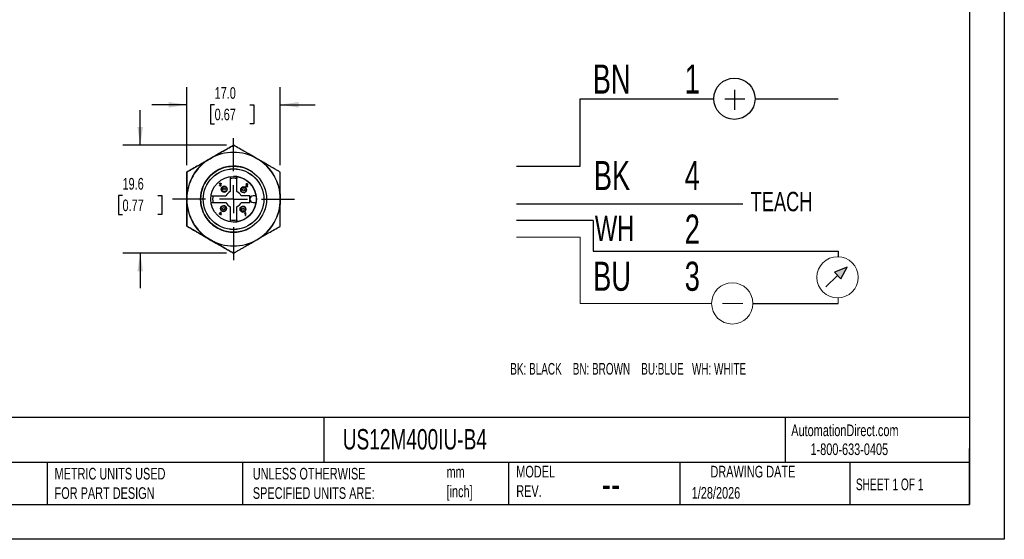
# Model space of a CAD drawing. Header units: millimetres. Extents: x 0 to 210, y 0 to 162.
# Tile 2 of 3: x 75 to 210, y 0 to 71. Entities that reach past the tile are written whole.
import ezdxf

# ---------------------------------------------------------------- set-up
doc = ezdxf.new("R2010")
doc.units = ezdxf.units.MM
doc.header["$LTSCALE"] = 0.75
doc.linetypes.add('CENTERX2', pattern=[20.32, 12.7, -2.54, 2.54, -2.54])
doc.layers.add('CENTER', color=40, linetype='CENTERX2')
doc.layers.add('DIMENSIONS', color=140, linetype='Continuous', lineweight=25)
doc.layers.add('TEXT', color=140, linetype='Continuous', lineweight=25)
doc.styles.add('SLDTEXTSTYLE0', font='TXT', dxfattribs={"width": 0.7})
doc.styles.add('SLDTEXTSTYLE1', font='TXT', dxfattribs={"width": 0.637778})
doc.styles.add('SLDTEXTSTYLE2', font='TXT', dxfattribs={"width": 0.65})
doc.dimstyles.new('SLDDIMSTYLE0', dxfattribs={"dimtxt": 1.618506, "dimasz": 2.4765, "dimexe": 0, "dimexo": 0.0625, "dimgap": 0.404626, "dimtad": 0, "dimtih": 1, "dimtoh": 1, "dimdec": 1, "dimlfac": 1.333333, "dimrnd": 1e-09, "dimzin": 12, "dimdsep": 46, "dimtxsty": 'SLDTEXTSTYLE0', "dimsah": 1, "dimcen": 0.09, "dimadec": 0, "dimazin": 3, "dimtfac": 1, "dimtdec": 1, "dimtmove": 0, "dimatfit": 0, "dimfxl": 1, "dimfrac": 2, "dimtolj": 1, "dimtzin": 12, "dimarcsym": 0})
doc.dimstyles.new('SLDDIMSTYLE1', dxfattribs={"dimtxt": 1.618506, "dimasz": 2.4765, "dimexe": 0, "dimexo": 0.0625, "dimgap": 0.404626, "dimtad": 0, "dimtih": 1, "dimtoh": 1, "dimdec": 1, "dimlfac": 1.333333, "dimrnd": 1e-09, "dimzin": 4, "dimdsep": 46, "dimtxsty": 'SLDTEXTSTYLE0', "dimsah": 1, "dimcen": 0.09, "dimadec": 0, "dimazin": 1, "dimtfac": 1, "dimtdec": 1, "dimtmove": 0, "dimatfit": 0, "dimfxl": 1, "dimfrac": 2, "dimtolj": 1, "dimtzin": 12, "dimarcsym": 0})

# ---------------------------------------------------------------- blocks, each defined once
blk = doc.blocks.new('SW_NOTE_0')
at = {"color": 0, "linetype": 'Continuous', "lineweight": 18, "insert": (0, 2.56), "char_height": 1.984, "attachment_point": 1, "style": 'SLDTEXTSTYLE0'}
blk.add_mtext('TEACH', dxfattribs=at)
blk = doc.blocks.new('SW_NOTE_0_1')
at = {"color": 0, "linetype": 'Continuous', "lineweight": 18, "insert": (0, 3.33), "char_height": 2.58, "attachment_point": 1, "style": 'SLDTEXTSTYLE0'}
blk.add_mtext('WH', dxfattribs=at)
blk = doc.blocks.new('SW_NOTE_0_2')
at = {"color": 0, "linetype": 'Continuous', "lineweight": 18, "insert": (0, 3.84), "char_height": 2.977, "attachment_point": 1, "style": 'SLDTEXTSTYLE0'}
blk.add_mtext('BN', dxfattribs=at)
blk = doc.blocks.new('SW_NOTE_0_3')
at = {"color": 0, "linetype": 'Continuous', "lineweight": 18, "insert": (0, 3.84), "char_height": 2.977, "attachment_point": 1, "style": 'SLDTEXTSTYLE0'}
blk.add_mtext('BK', dxfattribs=at)
blk = doc.blocks.new('SW_NOTE_0_4')
at = {"color": 0, "linetype": 'Continuous', "lineweight": 18, "insert": (0, 3.84), "char_height": 2.977, "attachment_point": 1, "style": 'SLDTEXTSTYLE0'}
blk.add_mtext('BU', dxfattribs=at)
blk = doc.blocks.new('SW_NOTE_0_5')
at = {"color": 0, "linetype": 'Continuous', "lineweight": 18, "insert": (0, 3.84), "char_height": 2.98, "attachment_point": 1, "style": 'SLDTEXTSTYLE0'}
blk.add_mtext('1', dxfattribs=at)
blk = doc.blocks.new('SW_NOTE_0_6')
at = {"color": 0, "linetype": 'Continuous', "lineweight": 18, "insert": (0, 3.84), "char_height": 2.98, "attachment_point": 1, "style": 'SLDTEXTSTYLE0'}
blk.add_mtext('4', dxfattribs=at)
blk = doc.blocks.new('SW_NOTE_0_7')
at = {"color": 0, "linetype": 'Continuous', "lineweight": 18, "insert": (0, 3.84), "char_height": 2.98, "attachment_point": 1, "style": 'SLDTEXTSTYLE0'}
blk.add_mtext('3', dxfattribs=at)
blk = doc.blocks.new('SW_NOTE_0_8')
at = {"layer": 'DIMENSIONS', "color": 0, "insert": (0, 1.53), "char_height": 1.1906, "attachment_point": 1, "style": 'SLDTEXTSTYLE1'}
blk.add_mtext('BK: BLACK    BN: BROWN    BU:BLUE   WH: WHITE', dxfattribs=at)
blk = doc.blocks.new('SW_NOTE_0_9')
at = {"color": 0, "linetype": 'Continuous', "lineweight": 18, "insert": (0, 3.84), "char_height": 2.98, "attachment_point": 1, "style": 'SLDTEXTSTYLE0'}
blk.add_mtext('2', dxfattribs=at)
blk = doc.blocks.new('4-TEACH')
at = {"linetype": 'Continuous'}
blk.add_hatch(color=7, dxfattribs=at).paths.add_polyline_path([(132.36, 33.05), (132.99, 32.4), (133.65, 33.58)], flags=0)
for p, q in [((122.13, 51.71), (122.13, 49.65)), ((106.38, 43.89), (106.38, 50.8)), ((106.38, 50.8), (120.02, 50.8)), ((121.15, 50.8), (123.21, 50.8)), ((124.24, 50.8), (132.72, 50.8)), ((99.87, 43.89), (106.38, 43.89)), ((122.99, 40.01), (99.87, 40.01)), ((107.69, 38.36), (99.87, 38.36)), ((107.69, 38.36), (107.69, 35.21)), ((107.69, 35.21), (132.72, 35.21)), ((132.72, 35.21), (132.72, 34.65)), ((133.65, 33.58), (132.36, 33.05)), ((132.99, 32.4), (133.65, 33.58)), ((132.68, 32.73), (131.47, 31.56)), ((132.36, 33.05), (132.99, 32.4)), ((124.02, 29.87), (132.72, 29.87))]:
    blk.add_line(p, q)
at = {"color": 7, "linetype": 'Continuous', "lineweight": 18}
for p, q in [((99.87, 36.66), (106.38, 36.66)), ((106.38, 36.66), (106.38, 29.87)), ((132.72, 30.43), (132.72, 29.87)), ((106.38, 29.87), (119.8, 29.87)), ((120.92, 29.87), (122.99, 29.87))]:
    blk.add_line(p, q, dxfattribs=at)
blk.add_circle((122.13, 50.8), 2.11)
for centre in [(132.67, 32.54), (121.91, 29.87)]:
    blk.add_circle(centre, 2.11, dxfattribs=at)
for name, p in [('SW_NOTE_0_2', (107.65, 50.46)), ('SW_NOTE_0_5', (117.05, 50.46)), ('SW_NOTE_0_3', (107.76, 40.6)), ('SW_NOTE_0_6', (117.05, 40.6)), ('SW_NOTE_0', (123.8, 38.72)), ('SW_NOTE_0_1', (107.87, 35.5)), ('SW_NOTE_0_9', (117.05, 35.12)), ('SW_NOTE_0_4', (107.69, 30.3)), ('SW_NOTE_0_7', (117.05, 30.3))]:
    blk.add_blockref(name, p, dxfattribs=at)
at = {"layer": 'DIMENSIONS', "color": 140}
blk.add_blockref('SW_NOTE_0_8', (99.23, 22.25), dxfattribs=at)
blk = doc.blocks.new('_D_6')
at = {"layer": 'DIMENSIONS', "transparency": 16777216}
for p, q in [((91.81, 53.74), (91.81, 58.5)), ((103.57, 53.74), (89.43, 53.74)), ((89.4, 46.86), (88.86, 46.86)), ((88.86, 46.86), (88.86, 44.29)), ((94.21, 46.86), (94.76, 46.86)), ((94.76, 46.86), (94.76, 44.29)), ((88.86, 44.29), (89.4, 44.29)), ((94.76, 44.29), (94.21, 44.29)), ((103.57, 39.02), (89.43, 39.02)), ((91.81, 39.02), (91.81, 34.25))]:
    blk.add_line(p, q, dxfattribs=at)
for points in [[(91.81, 53.74), (92.19, 56.21), (91.43, 56.21)], [(91.81, 39.02), (91.43, 36.54), (92.19, 36.54)]]:
    blk.add_solid(points, dxfattribs=at)
at = {"layer": 'DIMENSIONS', "transparency": 16777216, "char_height": 1.587, "attachment_point": 1, "style": 'SLDTEXTSTYLE0'}
for s, insert in [('19.6', (89.4, 49.27)), ('0.77', (89.4, 46.33))]:
    blk.add_mtext(s, dxfattribs=dict(at, insert=insert))
blk = doc.blocks.new('_D_7')
at = {"layer": 'DIMENSIONS', "transparency": 16777216}
for p, q in [((98.15, 51.01), (98.15, 61.63)), ((110.9, 51.01), (110.9, 61.63)), ((98.15, 59.25), (93.39, 59.25)), ((101.95, 59.25), (101.4, 59.25)), ((101.4, 59.25), (101.4, 56.67)), ((106.76, 59.25), (107.3, 59.25)), ((107.3, 59.25), (107.3, 56.67)), ((110.9, 59.25), (115.66, 59.25)), ((101.4, 56.67), (101.95, 56.67)), ((107.3, 56.67), (106.76, 56.67))]:
    blk.add_line(p, q, dxfattribs=at)
for points in [[(98.15, 59.25), (95.68, 59.63), (95.68, 58.86)], [(110.9, 59.25), (113.38, 58.86), (113.38, 59.63)]]:
    blk.add_solid(points, dxfattribs=at)
at = {"layer": 'DIMENSIONS', "transparency": 16777216, "char_height": 1.587, "attachment_point": 1, "style": 'SLDTEXTSTYLE0'}
for s, insert in [('17.0', (101.95, 61.65)), ('0.67', (101.95, 58.72))]:
    blk.add_mtext(s, dxfattribs=dict(at, insert=insert))
blk = doc.blocks.new('SW_CENTERMARKSYMBOL_0')
at = {"layer": 'CENTER', "color": 0}
for p, q in [((0, 3.81), (0, 8.31)), ((0, 0), (0, 1.91)), ((-3.81, 0), (-8.31, 0)), ((0, 0), (-1.91, 0)), ((0, 0), (0, -1.91)), ((0, 0), (1.91, 0)), ((3.81, 0), (8.31, 0)), ((0, -3.81), (0, -8.31))]:
    blk.add_line(p, q, dxfattribs=at)

msp = doc.modelspace()

# ---------------------------------------------------------------- linework, layer by layer
at = {"color": 7, "linetype": 'Continuous'}
for p, q in [((209.552, 161.927), (209.552, 0.002)), ((209.552, 0.002), (0.002, 0.002))]:
    msp.add_line(p, q, dxfattribs=at)
for p, q in [((104.527, 53.738), (104.526, 53.738)), ((98.151, 50.057), (98.152, 50.057)), ((104.528, 50.896), (104.527, 50.896)), ((104.53, 50.877), (104.53, 50.877)), ((102.611, 48.298), (102.658, 48.304)), ((102.658, 48.304), (102.612, 48.298)), ((102.63, 48.517), (102.617, 48.475)), ((102.617, 48.475), (102.63, 48.517)), ((102.617, 48.475), (102.664, 48.47)), ((102.617, 48.475), (102.617, 48.475)), ((102.664, 48.47), (102.617, 48.475)), ((102.654, 48.548), (102.63, 48.517)), ((102.63, 48.517), (102.654, 48.548)), ((102.63, 48.517), (102.63, 48.517)), ((102.654, 48.548), (102.686, 48.568)), ((102.686, 48.568), (102.654, 48.548)), ((102.654, 48.548), (102.654, 48.548)), ((102.658, 48.304), (102.658, 48.304)), ((102.668, 48.273), (102.658, 48.304)), ((102.664, 48.47), (102.671, 48.498)), ((102.664, 48.47), (102.664, 48.47)), ((102.685, 48.517), (102.671, 48.498)), ((102.685, 48.517), (102.726, 48.533)), ((102.725, 48.574), (102.686, 48.568)), ((102.686, 48.568), (102.725, 48.574)), ((102.686, 48.568), (102.686, 48.568)), ((102.707, 48.418), (102.702, 48.376)), ((102.702, 48.376), (102.707, 48.418)), ((102.702, 48.376), (102.733, 48.382)), ((102.702, 48.376), (102.702, 48.376)), ((102.714, 48.418), (102.707, 48.418)), ((102.707, 48.418), (102.707, 48.418)), ((102.739, 48.421), (102.714, 48.418)), ((102.714, 48.418), (102.739, 48.421)), ((102.725, 48.574), (102.753, 48.571)), ((102.725, 48.574), (102.725, 48.574)), ((102.767, 48.517), (102.726, 48.533)), ((102.767, 48.517), (102.726, 48.533)), ((102.733, 48.382), (102.761, 48.377)), ((102.761, 48.377), (102.733, 48.382)), ((102.776, 48.439), (102.739, 48.421)), ((102.739, 48.421), (102.776, 48.439)), ((102.739, 48.421), (102.739, 48.421)), ((102.753, 48.571), (102.779, 48.561)), ((102.761, 48.377), (102.784, 48.362)), ((102.761, 48.377), (102.761, 48.377)), ((102.784, 48.362), (102.761, 48.377)), ((102.767, 48.517), (102.783, 48.477)), ((102.767, 48.517), (102.767, 48.517)), ((102.783, 48.477), (102.767, 48.517)), ((102.776, 48.439), (102.783, 48.477)), ((102.776, 48.439), (102.783, 48.477)), ((102.776, 48.439), (102.776, 48.439)), ((102.801, 48.546), (102.779, 48.561)), ((102.779, 48.403), (102.801, 48.417)), ((102.809, 48.391), (102.779, 48.403)), ((102.783, 48.477), (102.783, 48.477)), ((102.784, 48.362), (102.799, 48.339)), ((102.784, 48.362), (102.784, 48.362)), ((102.799, 48.339), (102.784, 48.362)), ((102.799, 48.339), (102.804, 48.311)), ((102.799, 48.339), (102.799, 48.339)), ((102.804, 48.311), (102.799, 48.339)), ((102.804, 48.311), (102.799, 48.282)), ((102.799, 48.282), (102.804, 48.311)), ((102.801, 48.546), (102.817, 48.526)), ((102.817, 48.434), (102.801, 48.417)), ((102.804, 48.311), (102.804, 48.311)), ((102.809, 48.391), (102.832, 48.371)), ((102.817, 48.526), (102.827, 48.503)), ((102.817, 48.434), (102.83, 48.478)), ((102.827, 48.503), (102.83, 48.478)), ((102.846, 48.344), (102.832, 48.371)), ((102.842, 48.266), (102.851, 48.311)), ((102.846, 48.344), (102.851, 48.311)), ((104.079, 49.456), (104.079, 47.408)), ((104.979, 49.457), (104.979, 49.457)), ((104.979, 47.408), (104.979, 49.457)), ((104.979, 47.408), (104.979, 49.191)), ((106.236, 48.43), (106.225, 48.386)), ((106.225, 48.386), (106.236, 48.43)), ((106.225, 48.386), (106.272, 48.38)), ((106.225, 48.386), (106.225, 48.386)), ((106.272, 48.38), (106.225, 48.386)), ((106.236, 48.43), (106.261, 48.463)), ((106.261, 48.463), (106.236, 48.43)), ((106.236, 48.43), (106.236, 48.43)), ((106.298, 48.483), (106.261, 48.463)), ((106.261, 48.463), (106.297, 48.483)), ((106.261, 48.463), (106.261, 48.463)), ((106.272, 48.38), (106.277, 48.409)), ((106.272, 48.38), (106.272, 48.38)), ((106.292, 48.43), (106.277, 48.409)), ((106.292, 48.43), (106.314, 48.444)), ((106.345, 48.49), (106.297, 48.483)), ((106.297, 48.483), (106.298, 48.483)), ((106.298, 48.483), (106.345, 48.49)), ((106.314, 48.444), (106.344, 48.448)), ((106.344, 48.448), (106.371, 48.444)), ((106.371, 48.444), (106.344, 48.448)), ((106.392, 48.482), (106.345, 48.49)), ((106.345, 48.49), (106.345, 48.49)), ((106.374, 48.311), (106.348, 48.285)), ((106.348, 48.285), (106.374, 48.311)), ((106.371, 48.444), (106.393, 48.43)), ((106.371, 48.444), (106.371, 48.444)), ((106.393, 48.43), (106.371, 48.444)), ((106.374, 48.311), (106.392, 48.332)), ((106.374, 48.311), (106.392, 48.332)), ((106.374, 48.311), (106.374, 48.311)), ((106.429, 48.46), (106.392, 48.482)), ((106.408, 48.36), (106.392, 48.332)), ((106.392, 48.332), (106.408, 48.36)), ((106.392, 48.332), (106.392, 48.332)), ((106.393, 48.43), (106.408, 48.41)), ((106.393, 48.43), (106.393, 48.43)), ((106.408, 48.41), (106.393, 48.43)), ((106.408, 48.41), (106.413, 48.386)), ((106.408, 48.41), (106.408, 48.41)), ((106.413, 48.386), (106.408, 48.41)), ((106.413, 48.386), (106.408, 48.36)), ((106.408, 48.36), (106.413, 48.386)), ((106.408, 48.36), (106.408, 48.36)), ((106.413, 48.386), (106.413, 48.386)), ((106.423, 48.297), (106.44, 48.32)), ((106.429, 48.46), (106.452, 48.427)), ((106.451, 48.342), (106.44, 48.32)), ((106.451, 48.342), (106.459, 48.386)), ((106.459, 48.386), (106.452, 48.427)), ((102.611, 48.298), (102.612, 48.298)), ((102.623, 48.257), (102.611, 48.298)), ((102.612, 48.298), (102.623, 48.257)), ((102.623, 48.257), (102.623, 48.257)), ((102.623, 48.257), (102.648, 48.223)), ((102.648, 48.223), (102.623, 48.257)), ((102.648, 48.223), (102.684, 48.201)), ((102.648, 48.223), (102.648, 48.223)), ((102.684, 48.201), (102.648, 48.223)), ((102.683, 48.252), (102.668, 48.273)), ((102.683, 48.252), (102.703, 48.24)), ((102.684, 48.201), (102.728, 48.194)), ((102.684, 48.201), (102.684, 48.201)), ((102.728, 48.194), (102.684, 48.201)), ((102.729, 48.236), (102.703, 48.24)), ((102.728, 48.194), (102.761, 48.198)), ((102.728, 48.194), (102.728, 48.194)), ((102.76, 48.241), (102.729, 48.236)), ((102.729, 48.236), (102.76, 48.241)), ((102.784, 48.258), (102.76, 48.241)), ((102.76, 48.241), (102.784, 48.258)), ((102.76, 48.241), (102.76, 48.241)), ((102.761, 48.198), (102.791, 48.209)), ((102.799, 48.282), (102.784, 48.258)), ((102.784, 48.258), (102.799, 48.282)), ((102.784, 48.258), (102.784, 48.258)), ((102.791, 48.209), (102.816, 48.228)), ((102.799, 48.282), (102.799, 48.282)), ((102.816, 48.228), (102.842, 48.266)), ((103.248, 48.12), (103.247, 48.12)), ((103.247, 47.37), (103.248, 47.37)), ((104.979, 47.408), (104.979, 47.408)), ((105.898, 48.034), (105.898, 48.034)), ((105.898, 47.284), (105.898, 47.284)), ((106.225, 48.147), (106.22, 48.115)), ((106.22, 48.115), (106.225, 48.147)), ((106.22, 48.115), (106.465, 48.115)), ((106.22, 48.115), (106.22, 48.115)), ((106.225, 48.147), (106.237, 48.173)), ((106.237, 48.173), (106.225, 48.147)), ((106.225, 48.147), (106.225, 48.147)), ((106.254, 48.198), (106.237, 48.173)), ((106.237, 48.173), (106.254, 48.198)), ((106.237, 48.173), (106.237, 48.173)), ((106.254, 48.198), (106.278, 48.224)), ((106.278, 48.224), (106.254, 48.198)), ((106.254, 48.198), (106.254, 48.198)), ((106.312, 48.253), (106.278, 48.224)), ((106.278, 48.224), (106.312, 48.253)), ((106.278, 48.224), (106.278, 48.224)), ((106.281, 48.162), (106.302, 48.186)), ((106.465, 48.162), (106.281, 48.162)), ((106.302, 48.186), (106.322, 48.203)), ((106.348, 48.285), (106.312, 48.253)), ((106.312, 48.253), (106.348, 48.285)), ((106.312, 48.253), (106.312, 48.253)), ((106.322, 48.203), (106.356, 48.232)), ((106.348, 48.285), (106.348, 48.285)), ((106.356, 48.232), (106.397, 48.268)), ((106.397, 48.268), (106.423, 48.297)), ((106.465, 48.115), (106.465, 48.162)), ((101.45, 46.827), (103.498, 46.827)), ((101.45, 45.927), (103.498, 45.927)), ((106.742, 46.827), (105.56, 46.827)), ((105.56, 46.827), (105.56, 46.827)), ((105.56, 45.927), (106.742, 45.927)), ((105.56, 45.927), (105.56, 45.927)), ((106.742, 46.827), (106.742, 46.377)), ((106.742, 45.927), (106.742, 46.827)), ((106.742, 46.377), (106.742, 45.927)), ((107.192, 46.827), (107.193, 46.827)), ((107.192, 45.927), (107.193, 45.927)), ((107.61, 46.827), (107.193, 46.827)), ((107.193, 45.927), (107.61, 45.927)), ((102.801, 44.604), (102.624, 44.37)), ((102.624, 44.37), (102.801, 44.604)), ((102.624, 44.323), (102.624, 44.37)), ((102.624, 44.37), (102.624, 44.323)), ((102.624, 44.37), (102.624, 44.37)), ((102.624, 44.323), (102.791, 44.323)), ((102.624, 44.323), (102.624, 44.323)), ((102.682, 44.37), (102.791, 44.515)), ((102.791, 44.37), (102.682, 44.37)), ((102.791, 44.515), (102.791, 44.37)), ((102.791, 44.515), (102.791, 44.37)), ((102.791, 44.323), (102.791, 44.235)), ((102.791, 44.235), (102.791, 44.323)), ((102.801, 44.604), (102.838, 44.604)), ((102.801, 44.604), (102.801, 44.604)), ((102.838, 44.37), (102.838, 44.604)), ((102.885, 44.37), (102.838, 44.37)), ((102.838, 44.323), (102.885, 44.323)), ((102.838, 44.235), (102.838, 44.323)), ((102.885, 44.323), (102.885, 44.37)), ((103.162, 45.47), (103.161, 45.47)), ((103.161, 44.72), (103.162, 44.72)), ((104.079, 45.346), (104.079, 43.297)), ((104.979, 43.297), (104.979, 45.346)), ((104.979, 43.563), (104.979, 45.346)), ((104.979, 45.346), (104.979, 45.346)), ((105.812, 45.384), (105.811, 45.384)), ((105.811, 44.634), (105.812, 44.634)), ((106.119, 44.453), (106.083, 44.433)), ((106.083, 44.433), (106.119, 44.453)), ((106.083, 44.433), (106.083, 44.388)), ((106.083, 44.433), (106.083, 44.433)), ((106.083, 44.388), (106.083, 44.433)), ((106.083, 44.388), (106.106, 44.398)), ((106.083, 44.388), (106.083, 44.388)), ((106.106, 44.398), (106.132, 44.412)), ((106.151, 44.477), (106.119, 44.453)), ((106.119, 44.453), (106.151, 44.477)), ((106.119, 44.453), (106.119, 44.453)), ((106.132, 44.412), (106.157, 44.428)), ((106.176, 44.502), (106.151, 44.477)), ((106.151, 44.477), (106.176, 44.502)), ((106.151, 44.477), (106.151, 44.477)), ((106.157, 44.428), (106.176, 44.444)), ((106.193, 44.527), (106.176, 44.502)), ((106.176, 44.502), (106.193, 44.527)), ((106.176, 44.502), (106.176, 44.502)), ((106.176, 44.444), (106.176, 44.152)), ((106.176, 44.152), (106.176, 44.444)), ((106.223, 44.527), (106.193, 44.527)), ((106.193, 44.527), (106.193, 44.527)), ((106.223, 44.152), (106.223, 44.527)), ((102.791, 44.235), (102.838, 44.235)), ((102.791, 44.235), (102.791, 44.235)), ((104.979, 43.297), (104.979, 43.297)), ((106.176, 44.152), (106.223, 44.152)), ((106.176, 44.152), (106.176, 44.152)), ((98.151, 42.696), (98.152, 42.696)), ((104.527, 41.858), (104.528, 41.858)), ((104.53, 41.877), (104.53, 41.877))]:
    msp.add_line(p, q)
at = {"color": 179, "linetype": 'Continuous', "lineweight": 18}
for radius in [6.404, 4.14]:
    msp.add_circle((104.534, 46.377), radius, dxfattribs=at)
for centre, radius in [((104.53, 46.377), 4.5), ((104.53, 46.377), 4.125), ((104.53, 46.377), 3.112), ((103.247, 47.745), 0.394), ((103.248, 47.745), 0.375), ((103.248, 47.745), 0.158), ((105.898, 47.659), 0.394), ((105.898, 47.659), 0.375), ((105.898, 47.659), 0.158), ((103.161, 45.095), 0.394), ((103.162, 45.095), 0.375), ((103.162, 45.095), 0.158), ((105.811, 45.009), 0.394), ((105.812, 45.009), 0.375), ((105.812, 45.009), 0.158)]:
    msp.add_circle(centre, radius)
for centre, radius, start, end in [((104.527, 46.377), 6.375, 60, 120), ((104.527, 46.377), 6.375, 120, 180), ((104.527, 46.377), 6.375, 0, 60), ((104.528, 46.377), 4.519, 90, 302.08174), ((104.53, 46.377), 4.5, 90, 270), ((104.528, 46.377), 4.519, 54.82992, 90), ((104.529, 46.377), 2.85, 80.91528, 99.08472), ((104.529, 46.377), 3.113, 81.68714, 90), ((104.529, 46.377), 3.112, 8.31286, 81.68714), ((103.247, 47.745), 0.375, 90, 270), ((103.247, 47.745), 0.394, 0, 90), ((103.247, 47.745), 0.394, 270, 0), ((104.529, 46.377), 1.125, 113.57818, 156.42184), ((104.529, 46.377), 1.125, 23.57816, 66.42182), ((104.529, 46.377), 1.125, 23.57816, 66.42182), ((105.898, 47.659), 0.375, 90, 270), ((105.898, 47.659), 0.394, 0, 90), ((105.898, 47.659), 0.394, 270, 0), ((104.527, 46.377), 6.375, 180, 240), ((104.529, 46.377), 2.85, 170.91528, 189.08472), ((104.529, 46.377), 1.125, 203.57816, 246.42182), ((104.529, 46.377), 3.112, 278.31286, 351.68714), ((104.529, 46.377), 1.125, 293.57816, 336.42182), ((104.529, 46.377), 1.125, 293.57816, 336.42182), ((107.192, 46.377), 0.45, 90, 180), ((107.192, 46.377), 0.45, 180, 270), ((107.193, 46.377), 0.45, 90, 270), ((104.53, 46.377), 3.112, 351.68714, 8.31286), ((104.527, 46.377), 6.375, 300, 0), ((103.161, 45.095), 0.375, 90, 270), ((103.161, 45.095), 0.394, 0, 90), ((103.161, 45.095), 0.394, 270, 0), ((105.811, 45.009), 0.375, 90, 270), ((105.811, 45.009), 0.394, 0, 90), ((105.811, 45.009), 0.394, 270, 0), ((104.529, 46.377), 2.85, 260.91528, 279.08472), ((104.529, 46.377), 3.113, 270, 278.31286), ((104.527, 46.377), 6.375, 240, 300)]:
    msp.add_arc(centre, radius, start, end)
for points, knots in [([(101.339, 51.898), (101.445, 51.959), (101.658, 52.082), (101.976, 52.265), (102.294, 52.449), (102.614, 52.634), (103.09, 52.909), (103.729, 53.278), (104.258, 53.583), (104.526, 53.738)], [0, 0, 0, 0, 0.0998699, 0.1991572, 0.2985231, 0.3986095, 0.5000296, 0.7462992, 1, 1, 1, 1]), ([(104.527, 53.738), (104.391, 53.66), (104.123, 53.505), (103.723, 53.274), (103.329, 53.046), (102.888, 52.792), (102.403, 52.511), (101.87, 52.204), (101.516, 52), (101.339, 51.898)], [0, 0, 0, 0, 0.1281054, 0.2536917, 0.3774056, 0.4999813, 0.6682211, 0.8339066, 1, 1, 1, 1]), ([(107.714, 51.898), (107.608, 51.959), (107.395, 52.082), (107.077, 52.265), (106.759, 52.449), (106.439, 52.634), (105.963, 52.909), (105.324, 53.278), (104.795, 53.583), (104.527, 53.738)], [0, 0, 0, 0, 0.0998699, 0.1991572, 0.2985231, 0.3986095, 0.5000296, 0.7462992, 1, 1, 1, 1]), ([(98.151, 50.057), (98.287, 50.136), (98.555, 50.29), (98.955, 50.521), (99.349, 50.749), (99.789, 51.004), (100.275, 51.283), (100.808, 51.591), (101.162, 51.795), (101.339, 51.898)], [0, 0, 0, 0, 0.1281054, 0.2536917, 0.3774056, 0.4999813, 0.6682211, 0.8339066, 1, 1, 1, 1]), ([(101.339, 51.898), (101.233, 51.836), (101.02, 51.713), (100.702, 51.53), (100.384, 51.346), (100.064, 51.161), (99.587, 50.887), (98.949, 50.517), (98.42, 50.212), (98.152, 50.057)], [0, 0, 0, 0, 0.0998699, 0.1991572, 0.2985231, 0.3986095, 0.5000296, 0.7462992, 1, 1, 1, 1]), ([(110.902, 50.057), (110.766, 50.136), (110.498, 50.29), (110.098, 50.521), (109.704, 50.749), (109.263, 51.004), (108.777, 51.283), (108.245, 51.591), (107.891, 51.795), (107.714, 51.898)], [0, 0, 0, 0, 0.1281054, 0.2536917, 0.3774056, 0.4999813, 0.6682211, 0.8339066, 1, 1, 1, 1]), ([(98.151, 46.377), (98.151, 46.5), (98.151, 46.745), (98.152, 47.112), (98.152, 47.48), (98.151, 47.85), (98.151, 48.399), (98.151, 49.137), (98.151, 49.748), (98.151, 50.057)], [0, 0, 0, 0, 0.0998699, 0.1991572, 0.2985231, 0.3986095, 0.5000296, 0.7462992, 1, 1, 1, 1]), ([(98.152, 50.057), (98.152, 49.901), (98.152, 49.591), (98.152, 49.13), (98.152, 48.674), (98.151, 48.166), (98.152, 47.605), (98.152, 46.99), (98.152, 46.581), (98.152, 46.377)], [0, 0, 0, 0, 0.1281054, 0.2536917, 0.3774056, 0.4999813, 0.6682211, 0.8339066, 1, 1, 1, 1]), ([(110.902, 46.377), (110.902, 46.5), (110.901, 46.745), (110.901, 47.112), (110.901, 47.48), (110.902, 47.85), (110.902, 48.399), (110.901, 49.137), (110.901, 49.748), (110.902, 50.057)], [0, 0, 0, 0, 0.0998699, 0.1991572, 0.2985231, 0.3986095, 0.5000296, 0.7462992, 1, 1, 1, 1]), ([(98.151, 42.696), (98.151, 42.853), (98.151, 43.162), (98.151, 43.624), (98.151, 44.079), (98.151, 44.588), (98.152, 45.149), (98.152, 45.764), (98.151, 46.172), (98.151, 46.377)], [0, 0, 0, 0, 0.1281054, 0.2536917, 0.3774056, 0.4999813, 0.6682211, 0.8339066, 1, 1, 1, 1]), ([(98.152, 46.377), (98.152, 46.254), (98.152, 46.009), (98.152, 45.641), (98.152, 45.274), (98.152, 44.904), (98.151, 44.354), (98.152, 43.617), (98.152, 43.006), (98.152, 42.696)], [0, 0, 0, 0, 0.0998699, 0.1991572, 0.2985231, 0.3986095, 0.5000296, 0.7462992, 1, 1, 1, 1]), ([(110.902, 42.696), (110.902, 42.853), (110.902, 43.162), (110.901, 43.624), (110.902, 44.079), (110.902, 44.588), (110.901, 45.149), (110.901, 45.764), (110.901, 46.172), (110.902, 46.377)], [0, 0, 0, 0, 0.1281054, 0.2536917, 0.3774056, 0.4999813, 0.6682211, 0.8339066, 1, 1, 1, 1]), ([(101.339, 40.856), (101.232, 40.917), (101.02, 41.04), (100.702, 41.224), (100.384, 41.408), (100.063, 41.592), (99.587, 41.867), (98.948, 42.236), (98.42, 42.541), (98.151, 42.696)], [0, 0, 0, 0, 0.09986987, 0.19915719, 0.29852314, 0.39860949, 0.50002963, 0.74629917, 1, 1, 1, 1]), ([(98.152, 42.696), (98.287, 42.618), (98.555, 42.463), (98.955, 42.232), (99.35, 42.005), (99.79, 41.75), (100.276, 41.47), (100.809, 41.163), (101.162, 40.958), (101.339, 40.856)], [0, 0, 0, 0, 0.1281054, 0.2536917, 0.3774056, 0.4999813, 0.6682211, 0.8339066, 1, 1, 1, 1]), ([(107.714, 40.856), (107.821, 40.917), (108.033, 41.04), (108.351, 41.224), (108.669, 41.408), (108.99, 41.592), (109.466, 41.867), (110.104, 42.236), (110.633, 42.541), (110.902, 42.696)], [0, 0, 0, 0, 0.0998699, 0.1991572, 0.2985231, 0.3986095, 0.5000296, 0.7462992, 1, 1, 1, 1]), ([(101.339, 40.856), (101.446, 40.794), (101.658, 40.672), (101.976, 40.489), (102.294, 40.305), (102.615, 40.119), (103.091, 39.844), (103.73, 39.476), (104.258, 39.171), (104.527, 39.016)], [0, 0, 0, 0, 0.0998699, 0.1991572, 0.2985231, 0.3986095, 0.5000296, 0.7462992, 1, 1, 1, 1]), ([(104.526, 39.016), (104.391, 39.094), (104.123, 39.249), (103.723, 39.479), (103.328, 39.707), (102.888, 39.961), (102.402, 40.242), (101.87, 40.55), (101.516, 40.754), (101.339, 40.856)], [0, 0, 0, 0, 0.1281054, 0.2536917, 0.3774056, 0.4999813, 0.6682211, 0.8339066, 1, 1, 1, 1]), ([(104.527, 39.016), (104.662, 39.094), (104.93, 39.249), (105.33, 39.479), (105.725, 39.707), (106.165, 39.961), (106.65, 40.242), (107.183, 40.55), (107.537, 40.754), (107.714, 40.856)], [0, 0, 0, 0, 0.12810541, 0.25369167, 0.37740559, 0.49998125, 0.66822107, 0.83390659, 1, 1, 1, 1])]:
    msp.add_open_spline(points, degree=3, knots=knots)
for points in [[(104.979, 49.457), (104.979, 49.364), (104.979, 49.276), (104.979, 49.191)], [(104.979, 43.563), (104.979, 43.478), (104.979, 43.389), (104.979, 43.297)]]:
    msp.add_open_spline(points, degree=3)
at = {"layer": 'TEXT'}
for p, q in [((204.787, 157.162), (204.787, 4.762)), ((204.787, 16.595), (4.762, 16.595)), ((116.819, 16.595), (116.819, 10.477)), ((179.682, 16.595), (179.682, 10.477)), ((204.787, 4.762), (204.787, 12.383)), ((204.787, 10.477), (4.762, 10.477)), ((79.113, 10.477), (79.113, 4.762)), ((105.748, 10.477), (105.748, 4.762)), ((141.976, 10.477), (141.976, 4.762)), ((165.349, 10.477), (165.349, 4.762)), ((188.512, 10.477), (188.512, 4.762)), ((4.762, 4.762), (204.787, 4.762))]:
    msp.add_line(p, q, dxfattribs=at)

# ---------------------------------------------------------------- block references
at = {"layer": 'CENTER'}
msp.add_blockref('SW_CENTERMARKSYMBOL_0', (104.534, 46.377), dxfattribs=at)
at = {"layer": 'DIMENSIONS', "xscale": 1.333333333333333, "yscale": 1.333333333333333, "zscale": 1.333333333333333}
msp.add_blockref('4-TEACH', (9.936, -7.663), dxfattribs=at)

# ---------------------------------------------------------------- texts
at = {"color": 179, "linetype": 'Continuous', "lineweight": 18, "char_height": 1.5875, "attachment_point": 1, "style": 'SLDTEXTSTYLE0'}
for s, insert in [('AutomationDirect.com', (180.521, 15.657)), ('1-800-633-0405', (183.144, 13.078))]:
    msp.add_mtext(s, dxfattribs=dict(at, insert=insert))
at = {"layer": 'TEXT'}
for s, insert, char_height, attachment_point, style in [('US12M400IU-B4', (119.406, 15.034), 2.77813, 1, 'SLDTEXTSTYLE0'), ('METRIC UNITS USED ^JFOR PART DESIGN', (80.14, 9.747), 1.5875, 1, 'SLDTEXTSTYLE0'), ('UNLESS OTHERWISE ^JSPECIFIED UNITS ARE:', (107.152, 9.747), 1.5875, 1, 'SLDTEXTSTYLE0'), ('mm^J[inch]', (133.548, 9.977), 1.5875, 1, 'SLDTEXTSTYLE0'), ('MODEL ^JREV.', (143.05, 10.023), 1.5875, 1, 'SLDTEXTSTYLE0'), ('DRAWING DATE', (175.294, 10.023), 1.5875, 2, 'SLDTEXTSTYLE0'), ('SHEET 1 OF 1', (189.331, 8.289), 1.5875, 1, 'SLDTEXTSTYLE2'), ('--', (154.723, 9.539), 3.9688, 1, 'SLDTEXTSTYLE0'), ('1/28/2026', (166.96, 7.129), 1.5875, 1, 'SLDTEXTSTYLE0')]:
    msp.add_mtext(s, dxfattribs=dict(at, insert=insert, char_height=char_height, attachment_point=attachment_point, style=style))

# ---------------------------------------------------------------- dimensions: what is measured, and where the dimension line sits
at = {"layer": 'DIMENSIONS'}
for base, p1, p2, angle, dimstyle, picture, middle in [((110.902, 59.245), (98.152, 50.057), (110.902, 50.057), 0, 'SLDDIMSTYLE1', '_D_7', (104.353, 59.245)), ((91.808, 39.016), (104.527, 53.738), (104.527, 39.016), 90, 'SLDDIMSTYLE0', '_D_6', (91.808, 46.857))]:
    dim = msp.add_linear_dim(base=base, p1=p1, p2=p2, angle=angle, dimstyle=dimstyle, dxfattribs=at)
    dim.commit()
    dim.dimension.update_dxf_attribs({"geometry": picture, "text_midpoint": middle, "dimtype": 160})

doc.saveas('drawing.dxf')
